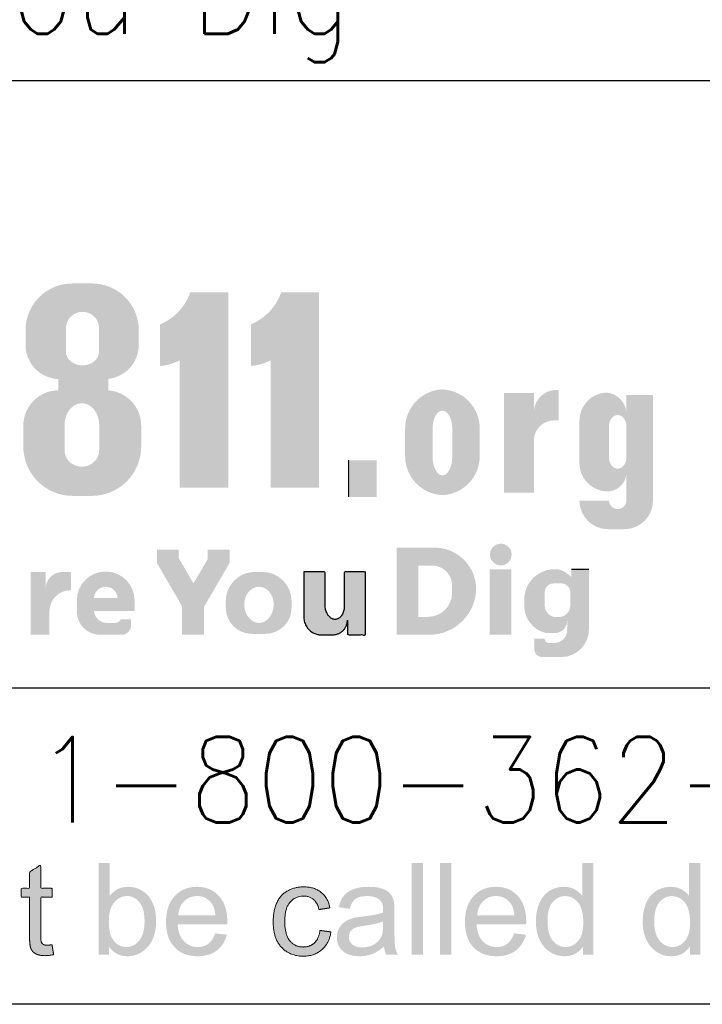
# Paper-space layout 'Title Sheet' of a CAD drawing. Header units: feet. Extents: x 0 to 34, y 0 to 22.
# Tile 4 of 47: x 4.2 to 5.4, y 2.1 to 3.8. Entities that reach past the tile are written whole.
import ezdxf
from ezdxf.enums import TextEntityAlignment as Align

# ---------------------------------------------------------------- set-up
doc = ezdxf.new("R2010")
doc.units = ezdxf.units.FT
doc.header["$MEASUREMENT"] = 0
doc.layers.add('SH_Data', color=7, linetype='Continuous')
doc.layers.add('SH_Text', color=7, linetype='Continuous')
doc.styles.add('Font 70-Sub Title', font='STANDARD.shx', dxfattribs={"height": 0.17})

# ---------------------------------------------------------------- blocks, each defined once
blk = doc.blocks.new('OUPS LOGO2')
at = {"layer": 'SH_Text', "extrusion": (0, 0, -1)}
h = blk.add_hatch(color=7, dxfattribs=at)
h.paths.add_polyline_path([(-2.239285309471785, 1.104010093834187, 0.414213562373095), (-2.315595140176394, 1.180319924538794), (-2.348331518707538, 1.180319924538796, 0.414213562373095), (-2.424641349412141, 1.104010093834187), (-2.424641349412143, 1.07970996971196, 0.414213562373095), (-2.36864292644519, 1.02371154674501), (-2.295283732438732, 1.023711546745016, 0.414213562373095), (-2.239285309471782, 1.07970996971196)])
edge = h.paths.add_edge_path(flags=16)
edge.add_ellipse((-2.332522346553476, 1.107621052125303), major_axis=(-0.02707546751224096, 0), ratio=0.969373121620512, start_angle=180, end_angle=360)
edge.add_line((-2.359597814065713, 1.107621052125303), (-2.359597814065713, 1.068330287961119))
edge.add_ellipse((-2.332522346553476, 1.068330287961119), major_axis=(-0.02707546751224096, 0), ratio=0.8184527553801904, start_angle=0, end_angle=180)
edge.add_line((-2.305446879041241, 1.068330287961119), (-2.305446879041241, 1.107621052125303))
at = {"layer": 'SH_Text'}
for points in [[(2.459541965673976, 1.113360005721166, 0.2133698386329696), (2.509125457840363, 1.165878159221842), (2.571147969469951, 1.165878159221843), (2.571147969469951, 0.8459065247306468), (2.491860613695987, 0.8459065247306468), (2.491860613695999, 1.054528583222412, -0.09593608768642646), (2.459541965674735, 1.045179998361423)], [(2.608386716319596, 1.113360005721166, 0.2133698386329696), (2.657970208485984, 1.165878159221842), (2.719992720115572, 1.165878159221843), (2.719992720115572, 0.8459065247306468), (2.640705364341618, 0.8459065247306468), (2.64070536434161, 1.054528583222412, -0.09593608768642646), (2.608386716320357, 1.045179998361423)], [(3.071811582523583, 1.000771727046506), (3.022952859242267, 1.000771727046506), (3.022952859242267, 0.8378040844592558), (3.071811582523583, 0.8378040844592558), (3.071811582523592, 0.9230698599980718, -0.414213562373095), (3.104801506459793, 0.9560597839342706), (3.112465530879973, 0.9560597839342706), (3.112465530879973, 1.005938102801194), (3.108515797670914, 1.005938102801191, 0.414213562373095), (3.071811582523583, 0.96923388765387)]]:
    blk.add_hatch(color=7, dxfattribs=at).paths.add_polyline_path(points)
at = {"layer": 'SH_Text', "extrusion": (0, 0, -1)}
h = blk.add_hatch(color=7, dxfattribs=at)
h.paths.add_polyline_path([(-2.235585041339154, 0.9475225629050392, 0.414213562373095), (-2.293469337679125, 1.00540685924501), (-2.370799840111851, 1.00540685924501, 0.414213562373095), (-2.428684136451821, 0.9475225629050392), (-2.428684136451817, 0.913491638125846, 0.414213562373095), (-2.347729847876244, 0.8325373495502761), (-2.316539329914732, 0.832537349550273, 0.414213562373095), (-2.235585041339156, 0.913491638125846)])
edge = h.paths.add_edge_path(flags=16)
edge.add_ellipse((-2.331500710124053, 0.9075306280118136), major_axis=(-0.02842924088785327, -6.594724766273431e-18), ratio=0.959836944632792, start_angle=0, end_angle=180)
edge.add_line((-2.303071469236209, 0.9075306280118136), (-2.303071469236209, 0.9484421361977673))
edge.add_ellipse((-2.331500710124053, 0.9484421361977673), major_axis=(0, -0.03578125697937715), ratio=0.794528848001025, start_angle=90, end_angle=270)
edge.add_line((-2.359929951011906, 0.9484421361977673), (-2.359929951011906, 0.9075306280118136))
h = blk.add_hatch(color=7, dxfattribs=at)
h.paths.add_polyline_path([(-2.860948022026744, 0.9430116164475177, 0.4010416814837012), (-2.922033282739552, 1.00692099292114, 0.4010416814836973), (-2.983118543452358, 0.9430116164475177), (-2.983118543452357, 0.8976462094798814, 0.4010416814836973), (-2.922033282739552, 0.8337368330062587, 0.4010416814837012), (-2.860948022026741, 0.8976462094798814)])
edge = h.paths.add_edge_path(flags=16)
edge.add_ellipse((-2.922052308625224, 0.8968543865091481), major_axis=(0, -0.03081728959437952), ratio=0.5220137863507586, start_angle=270, end_angle=450)
edge.add_line((-2.905965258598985, 0.8968543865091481), (-2.905965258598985, 0.9430116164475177))
edge.add_ellipse((-2.922052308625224, 0.9430116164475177), major_axis=(0, -0.02907811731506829), ratio=0.5532356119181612, start_angle=90, end_angle=270)
edge.add_line((-2.938139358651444, 0.9430116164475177), (-2.938139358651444, 0.8968543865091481))
h = blk.add_hatch(color=7, dxfattribs=at)
edge = h.paths.add_edge_path()
edge.add_line((-3.146416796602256, 0.8861696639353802), (-3.146416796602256, 0.9557962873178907))
edge.add_arc((-3.192315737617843, 0.9557962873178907), 0.04589894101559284, 0, 87.31351005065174)
edge.add_arc((-3.18828424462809, 0.9666315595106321), 0.03506366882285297, 93.07376153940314, 180)
edge.add_line((-3.223347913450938, 0.9666315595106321), (-3.223347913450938, 0.9976359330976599))
edge.add_line((-3.223347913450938, 0.9976359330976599), (-3.266904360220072, 0.9976359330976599))
edge.add_line((-3.266904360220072, 0.9976359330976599), (-3.266904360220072, 0.8247496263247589))
edge.add_arc((-3.220143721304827, 0.8247496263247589), 0.04676063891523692, 180, 269.9999999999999)
edge.add_line((-3.220143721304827, 0.7779889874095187), (-3.193177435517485, 0.7779889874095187))
edge.add_arc((-3.193177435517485, 0.8247496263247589), 0.04676063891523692, 270.0000000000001, 360)
edge.add_line((-3.146416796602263, 0.8247496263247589), (-3.194753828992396, 0.8247496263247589))
edge.add_ellipse((-3.209050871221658, 0.8247496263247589), major_axis=(-0.01429704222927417, -2.637889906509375e-17), ratio=0.9590115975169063, start_angle=0, end_angle=180, ccw=False)
edge.add_line((-3.223347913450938, 0.8247496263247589), (-3.223347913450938, 0.8711343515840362))
edge.add_arc((-3.192091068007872, 0.8711343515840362), 0.03125684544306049, 180, 275.2174634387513)
edge.add_arc((-3.192708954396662, 0.8861696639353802), 0.04629215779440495, 274.2867633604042, 360)
edge = h.paths.add_edge_path(flags=16)
edge.add_ellipse((-3.209050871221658, 0.9465267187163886), major_axis=(0, -0.01839607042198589), ratio=0.7771791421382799, start_angle=90, end_angle=270)
edge.add_line((-3.223347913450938, 0.9465267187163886), (-3.223347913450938, 0.8954904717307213))
edge.add_ellipse((-3.209050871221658, 0.8954904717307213), major_axis=(0, -0.01839607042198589), ratio=0.7771791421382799, start_angle=270, end_angle=450)
edge.add_line((-3.194753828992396, 0.8954904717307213), (-3.194753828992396, 0.9465267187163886))
for points in [[(-2.531274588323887, 0.605056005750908), (-2.531274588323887, 0.6503691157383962), (-2.573395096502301, 0.7227044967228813), (-2.573395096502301, 0.7441969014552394), (-2.537546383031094, 0.7441969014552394), (-2.537546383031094, 0.7290737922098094), (-2.514316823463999, 0.6891806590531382), (-2.490209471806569, 0.7305812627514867), (-2.490209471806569, 0.7441969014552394), (-2.45436075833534, 0.7441969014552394), (-2.45436075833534, 0.7227044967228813), (-2.495668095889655, 0.6517656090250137), (-2.495668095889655, 0.605056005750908)], [(-3.035059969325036, 0.605056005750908), (-3.035059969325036, 0.7121527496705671), (-2.999453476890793, 0.7121527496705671), (-2.999453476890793, 0.605056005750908)], [(-2.313531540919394, 0.7077435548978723), (-2.313531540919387, 0.6780927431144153, -0.4162431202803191), (-2.278377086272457, 0.6431808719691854), (-2.278377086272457, 0.605056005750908), (-2.247857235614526, 0.605056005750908), (-2.247857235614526, 0.7077435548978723), (-2.272414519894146, 0.7077435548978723), (-2.272414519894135, 0.6808626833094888, 0.4180789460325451), (-2.29965201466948, 0.7077435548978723)]]:
    blk.add_hatch(color=7, dxfattribs=at).paths.add_polyline_path(points)
h = blk.add_hatch(color=7, dxfattribs=at)
h.paths.add_polyline_path([(-2.846832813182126, 0.7477847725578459), (-2.909109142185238, 0.7477847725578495, 0.4091391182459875), (-2.977334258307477, 0.6807336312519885, 0.4094341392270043), (-2.900409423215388, 0.605056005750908), (-2.846832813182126, 0.605056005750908)])
h.paths.add_polyline_path([(-2.882817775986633, 0.6344600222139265), (-2.882817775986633, 0.7184986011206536), (-2.905262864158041, 0.7184986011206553, 0.414213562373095), (-2.937923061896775, 0.6858384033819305), (-2.937923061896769, 0.6739722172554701, 0.414213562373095), (-2.898410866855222, 0.6344600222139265)], flags=16)
at = {"layer": 'SH_Text'}
h = blk.add_hatch(color=7, dxfattribs=at)
edge = h.paths.add_edge_path()
edge.add_arc((3.017682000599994, 0.7364579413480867), 0.01773836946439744, 0, 360)
at = {"layer": 'SH_Text', "extrusion": (0, 0, -1)}
h = blk.add_hatch(color=7, dxfattribs=at)
h.paths.add_polyline_path([(-3.161957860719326, 0.6139161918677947, 0.414213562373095), (-3.116656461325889, 0.5686147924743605), (-3.085610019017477, 0.5686147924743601, 0.414213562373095), (-3.072517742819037, 0.5817070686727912), (-3.072517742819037, 0.5987498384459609), (-3.089473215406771, 0.5987498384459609), (-3.089473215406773, 0.5985562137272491, -0.4142135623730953), (-3.096298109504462, 0.5917313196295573), (-3.10516485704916, 0.5917313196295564, -0.414213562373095), (-3.126351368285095, 0.6129178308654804), (-3.126351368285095, 0.6282785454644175), (-3.12635136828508, 0.6281656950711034, 0.414213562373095), (-3.106004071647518, 0.6078183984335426), (-3.092317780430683, 0.6078183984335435, 0.3552005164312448), (-3.055986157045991, 0.652508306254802), (-3.055986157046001, 0.6625980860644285, 0.4188557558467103), (-3.106676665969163, 0.7124927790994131, 0.1721147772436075), (-3.124619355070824, 0.706549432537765), (-3.133176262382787, 0.6998980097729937), (-3.133176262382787, 0.7124990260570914), (-3.161957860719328, 0.7124990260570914)])
h.paths.add_polyline_path([(-3.104093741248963, 0.6891549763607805), (-3.116843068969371, 0.68915497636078, 0.414213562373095), (-3.131463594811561, 0.6745344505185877), (-3.131463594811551, 0.6532902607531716, 0.414213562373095), (-3.11215146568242, 0.6339781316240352), (-3.108785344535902, 0.63397813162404, 0.414213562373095), (-3.089473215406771, 0.6532902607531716), (-3.089473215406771, 0.6745344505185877, 0.414213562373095)], flags=16)
h = blk.add_hatch(color=7, dxfattribs=at)
h.paths.add_polyline_path([(-2.41186971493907, 0.6301011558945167), (-2.411869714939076, 0.6202821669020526, 0.414213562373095), (-2.39664355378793, 0.605056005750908), (-2.36124890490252, 0.6050560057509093, 0.414213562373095), (-2.323277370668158, 0.643027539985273), (-2.323277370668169, 0.661452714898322, 0.9999999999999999), (-2.417804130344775, 0.661452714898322), (-2.417804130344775, 0.6437771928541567), (-2.35138005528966, 0.6437771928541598, -0.3897479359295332), (-2.372316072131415, 0.6245346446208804), (-2.386430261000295, 0.6245346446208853, -0.296203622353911), (-2.395002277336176, 0.6301011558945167)])
h.paths.add_polyline_path([(-2.389853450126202, 0.6654234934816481), (-2.351331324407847, 0.6654234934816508, 0.9495754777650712)], flags=16)
h = blk.add_hatch(color=7, dxfattribs=at)
h.paths.add_polyline_path([(-2.567223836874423, 0.6601547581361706, 0.414213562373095), (-2.615035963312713, 0.7079668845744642), (-2.627166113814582, 0.7079668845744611, 0.414213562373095), (-2.674978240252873, 0.6601547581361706), (-2.674978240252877, 0.6493606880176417, 0.414213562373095), (-2.632204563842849, 0.6065870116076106), (-2.609997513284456, 0.6065870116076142, 0.414213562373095), (-2.567223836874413, 0.6493606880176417)])
edge = h.paths.add_edge_path(flags=16)
edge.add_ellipse((-2.621568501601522, 0.6547577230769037), major_axis=(0, -0.02896105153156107), ratio=0.8321863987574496, start_angle=90, end_angle=270, ccw=False)
edge.add_ellipse((-2.621568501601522, 0.6547577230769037), major_axis=(0, -0.03022876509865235), ratio=0.7972867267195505, start_angle=-90, end_angle=90, ccw=False)
h = blk.add_hatch(color=7, dxfattribs=at)
edge = h.paths.add_edge_path()
edge.add_line((-2.695189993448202, 0.7079668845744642), (-2.729948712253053, 0.7079668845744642))
edge.add_line((-2.729948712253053, 0.7079668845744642), (-2.729948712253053, 0.6526514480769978))
edge.add_ellipse((-2.745632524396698, 0.6533790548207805), major_axis=(-0.001071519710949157, -0.02309697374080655), ratio=0.6790418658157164, start_angle=-82.18323935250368, end_angle=90, ccw=False)
edge.add_line((-2.761316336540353, 0.6509585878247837), (-2.761316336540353, 0.7079668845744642))
edge.add_line((-2.761316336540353, 0.7079668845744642), (-2.796075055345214, 0.7079668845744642))
edge.add_line((-2.796075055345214, 0.7079668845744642), (-2.796075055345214, 0.605056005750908))
edge.add_line((-2.796075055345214, 0.605056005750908), (-2.766411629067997, 0.605056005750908))
edge.add_line((-2.766411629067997, 0.605056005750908), (-2.766411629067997, 0.6291046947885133))
edge.add_arc((-2.742362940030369, 0.6291046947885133), 0.02404868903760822, 180, 270)
edge.add_line((-2.742362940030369, 0.605056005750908), (-2.723555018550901, 0.605056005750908))
edge.add_arc((-2.723555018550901, 0.6334210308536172), 0.02836502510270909, 270, 360)
edge.add_line((-2.695189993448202, 0.6334210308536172), (-2.695189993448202, 0.7079668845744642))
at = {"layer": 'SH_Text', "linetype": 'Continuous', "lineweight": 0, "extrusion": (0, 0, -1)}
h = blk.add_hatch(color=7, dxfattribs=at)
edge = h.paths.add_edge_path()
edge.add_line((-2.282613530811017, 0.09756531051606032), (-2.285245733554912, 0.08127855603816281))
edge.add_spline(control_points=[(-2.285245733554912, 0.08127855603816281), (-2.277472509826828, 0.07964415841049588), (-2.271335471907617, 0.07964415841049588), (-2.261310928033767, 0.07964415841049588), (-2.25578723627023, 0.08282443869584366), (-2.250263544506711, 0.08600471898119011), (-2.248013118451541, 0.09118507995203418), (-2.245762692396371, 0.09636544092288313), (-2.245762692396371, 0.1129830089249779)], knot_values=[0, 0, 0, 0.25, 0.25, 0.5, 0.5, 0.75, 0.75, 1, 1, 1], degree=2, periodic=0)
edge.add_line((-2.245762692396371, 0.1129830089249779), (-2.245762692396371, 0.175662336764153))
edge.add_line((-2.245762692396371, 0.175662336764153), (-2.232143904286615, 0.175662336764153))
edge.add_line((-2.232143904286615, 0.175662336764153), (-2.232143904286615, 0.1899677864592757))
edge.add_line((-2.232143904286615, 0.1899677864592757), (-2.245762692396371, 0.1899677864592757))
edge.add_line((-2.245762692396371, 0.1899677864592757), (-2.245762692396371, 0.2169067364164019))
edge.add_line((-2.245762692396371, 0.2169067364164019), (-2.264188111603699, 0.2279684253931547))
edge.add_line((-2.264188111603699, 0.2279684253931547), (-2.264188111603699, 0.1899677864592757))
edge.add_line((-2.264188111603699, 0.1899677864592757), (-2.282613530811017, 0.1899677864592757))
edge.add_line((-2.282613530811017, 0.1899677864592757), (-2.282613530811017, 0.175662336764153))
edge.add_line((-2.282613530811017, 0.175662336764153), (-2.264188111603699, 0.175662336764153))
edge.add_line((-2.264188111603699, 0.175662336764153), (-2.264188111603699, 0.1119029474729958))
edge.add_spline(control_points=[(-2.264188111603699, 0.1119029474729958), (-2.264188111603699, 0.1039973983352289), (-2.265155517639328, 0.1017389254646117), (-2.266122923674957, 0.09948045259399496), (-2.268311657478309, 0.09814557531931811), (-2.270500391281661, 0.09681069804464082), (-2.27457207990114, 0.09681069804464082), (-2.27762629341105, 0.09681069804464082), (-2.282613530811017, 0.09756531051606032)], knot_values=[0, 0, 0, 0.25, 0.25, 0.5, 0.5, 0.75, 0.75, 1, 1, 1], degree=2, periodic=0)
h = blk.add_hatch(color=7, dxfattribs=at)
edge = h.paths.add_edge_path()
edge.add_line((-2.375885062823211, 0.08113192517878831), (-2.358832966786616, 0.08113192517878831))
edge.add_line((-2.358832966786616, 0.08113192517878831), (-2.358832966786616, 0.2312819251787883))
edge.add_line((-2.358832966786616, 0.2312819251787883), (-2.377258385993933, 0.2312819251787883))
edge.add_line((-2.377258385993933, 0.2312819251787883), (-2.377258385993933, 0.1777741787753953))
edge.add_spline(control_points=[(-2.377258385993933, 0.1777741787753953), (-2.388931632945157, 0.1923711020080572), (-2.407056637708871, 0.1923711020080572), (-2.417090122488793, 0.1923711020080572), (-2.426049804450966, 0.1883271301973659), (-2.435009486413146, 0.1842831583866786), (-2.440795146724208, 0.1769632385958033), (-2.446580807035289, 0.1696433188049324), (-2.449857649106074, 0.1593022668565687), (-2.45313449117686, 0.1489612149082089), (-2.45313449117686, 0.1371878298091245), (-2.45313449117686, 0.109238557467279), (-2.439303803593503, 0.09398358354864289), (-2.425473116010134, 0.07872860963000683), (-2.406108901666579, 0.07872860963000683), (-2.386848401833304, 0.07872860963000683), (-2.375885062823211, 0.09475428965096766)], knot_values=[0, 0, 0, 0.125, 0.125, 0.25, 0.25, 0.375, 0.375, 0.5, 0.5, 0.6249999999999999, 0.6249999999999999, 0.75, 0.75, 0.875, 0.875, 1, 1, 1], degree=2, periodic=0)
edge.add_line((-2.375885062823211, 0.09475428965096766), (-2.375885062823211, 0.08113192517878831))
edge = h.paths.add_edge_path(flags=16)
edge.add_spline(control_points=[(-2.375656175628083, 0.1363706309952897), (-2.375656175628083, 0.1167936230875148), (-2.380972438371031, 0.1080816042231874), (-2.389662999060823, 0.09383516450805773), (-2.404487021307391, 0.09383516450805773), (-2.416551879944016, 0.09383516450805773), (-2.425344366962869, 0.1043407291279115), (-2.434136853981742, 0.1148462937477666), (-2.434136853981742, 0.1356517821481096), (-2.434136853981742, 0.1569704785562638), (-2.425702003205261, 0.167117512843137), (-2.417267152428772, 0.1772645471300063), (-2.405306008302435, 0.1772645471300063), (-2.39324114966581, 0.1772645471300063), (-2.384448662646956, 0.1667589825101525), (-2.375656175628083, 0.1562534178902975), (-2.375656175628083, 0.1363706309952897)], knot_values=[0, 0, 0, 0.125, 0.125, 0.25, 0.25, 0.375, 0.375, 0.5, 0.5, 0.6249999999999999, 0.6249999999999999, 0.75, 0.75, 0.875, 0.875, 1, 1, 1], degree=2, periodic=0)
for points in [[(-2.889965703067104, 0.08113192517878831), (-2.889965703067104, 0.2312819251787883), (-2.871540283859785, 0.2312819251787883), (-2.871540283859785, 0.08113192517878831)], [(-2.936544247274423, 0.08113192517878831), (-2.936544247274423, 0.2312819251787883), (-2.918118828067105, 0.2312819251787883), (-2.918118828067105, 0.08113192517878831)]]:
    blk.add_hatch(color=7, dxfattribs=at).paths.add_polyline_path(points)
at = {"layer": 'SH_Text', "linetype": 'Continuous', "lineweight": 0}
h = blk.add_hatch(color=7, dxfattribs=at)
edge = h.paths.add_edge_path()
edge.add_line((3.152384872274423, 0.08113192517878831), (3.152384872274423, 0.09485621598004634))
edge.add_spline(control_points=[(3.152384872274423, 0.09485621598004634), (3.142036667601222, 0.07872860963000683), (3.121957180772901, 0.07872860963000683), (3.108944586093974, 0.07872860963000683), (3.098033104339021, 0.08589563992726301), (3.087121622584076, 0.09306267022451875), (3.081128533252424, 0.1059107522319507), (3.075135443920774, 0.1187588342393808), (3.075135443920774, 0.1354479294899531), (3.075135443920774, 0.151725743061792), (3.080555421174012, 0.16498421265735), (3.08597539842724, 0.1782426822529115), (3.096814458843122, 0.1853068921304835), (3.107653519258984, 0.1923711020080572), (3.121050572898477, 0.1923711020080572), (3.130865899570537, 0.1923711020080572), (3.138535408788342, 0.188233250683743), (3.146204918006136, 0.1840953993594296), (3.1510115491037, 0.1774558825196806)], knot_values=[0, 0, 0, 0.1111111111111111, 0.1111111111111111, 0.2222222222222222, 0.2222222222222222, 0.3333333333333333, 0.3333333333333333, 0.4444444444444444, 0.4444444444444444, 0.5555555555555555, 0.5555555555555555, 0.6666666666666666, 0.6666666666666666, 0.7777777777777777, 0.7777777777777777, 0.8888888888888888, 0.8888888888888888, 1, 1, 1], degree=2, periodic=0)
edge.add_line((3.1510115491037, 0.1774558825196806), (3.1510115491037, 0.2312819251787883))
edge.add_line((3.1510115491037, 0.2312819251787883), (3.169436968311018, 0.2312819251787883))
edge.add_line((3.169436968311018, 0.2312819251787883), (3.169436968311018, 0.08113192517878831))
edge.add_line((3.169436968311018, 0.08113192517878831), (3.152384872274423, 0.08113192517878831))
edge = h.paths.add_edge_path(flags=16)
edge.add_spline(control_points=[(3.094133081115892, 0.1354407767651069), (3.094133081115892, 0.1145351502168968), (3.102942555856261, 0.1041851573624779), (3.111752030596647, 0.09383516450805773), (3.123738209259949, 0.09383516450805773), (3.135826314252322, 0.09383516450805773), (3.144277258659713, 0.1037247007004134), (3.152728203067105, 0.1136142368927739), (3.152728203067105, 0.1339047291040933), (3.152728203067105, 0.1562444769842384), (3.144123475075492, 0.1666972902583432), (3.135518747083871, 0.1771501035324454), (3.122919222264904, 0.1771501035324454), (3.110625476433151, 0.1771501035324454), (3.102379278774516, 0.1671067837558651), (3.094133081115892, 0.1570634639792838), (3.094133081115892, 0.1354407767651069)], knot_values=[0, 0, 0, 0.125, 0.125, 0.25, 0.25, 0.375, 0.375, 0.5, 0.5, 0.6249999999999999, 0.6249999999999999, 0.75, 0.75, 0.875, 0.875, 1, 1, 1], degree=2, periodic=0)
h = blk.add_hatch(color=7, dxfattribs=at)
edge = h.paths.add_edge_path()
edge.add_line((3.327254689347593, 0.08113192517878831), (3.327254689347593, 0.09485621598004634))
edge.add_spline(control_points=[(3.327254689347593, 0.09485621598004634), (3.316906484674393, 0.07872860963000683), (3.296826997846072, 0.07872860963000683), (3.283814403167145, 0.07872860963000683), (3.272902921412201, 0.08589563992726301), (3.261991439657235, 0.09306267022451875), (3.255998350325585, 0.1059107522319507), (3.250005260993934, 0.1187588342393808), (3.250005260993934, 0.1354479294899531), (3.250005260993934, 0.151725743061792), (3.255425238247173, 0.16498421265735), (3.26084521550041, 0.1782426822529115), (3.271684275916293, 0.1853068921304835), (3.282523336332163, 0.1923711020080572), (3.295920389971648, 0.1923711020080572), (3.305735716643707, 0.1923711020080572), (3.313405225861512, 0.188233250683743), (3.321074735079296, 0.1840953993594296), (3.325881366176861, 0.1774558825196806)], knot_values=[0, 0, 0, 0.1111111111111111, 0.1111111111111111, 0.2222222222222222, 0.2222222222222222, 0.3333333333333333, 0.3333333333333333, 0.4444444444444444, 0.4444444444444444, 0.5555555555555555, 0.5555555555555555, 0.6666666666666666, 0.6666666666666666, 0.7777777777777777, 0.7777777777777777, 0.8888888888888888, 0.8888888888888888, 1, 1, 1], degree=2, periodic=0)
edge.add_line((3.325881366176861, 0.1774558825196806), (3.325881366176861, 0.2312819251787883))
edge.add_line((3.325881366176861, 0.2312819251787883), (3.344306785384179, 0.2312819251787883))
edge.add_line((3.344306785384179, 0.2312819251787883), (3.344306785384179, 0.08113192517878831))
edge.add_line((3.344306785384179, 0.08113192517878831), (3.327254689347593, 0.08113192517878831))
edge = h.paths.add_edge_path(flags=16)
edge.add_spline(control_points=[(3.269002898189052, 0.1354407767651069), (3.269002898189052, 0.1145351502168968), (3.277812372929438, 0.1041851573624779), (3.286621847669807, 0.09383516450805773), (3.29860802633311, 0.09383516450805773), (3.310696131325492, 0.09383516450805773), (3.319147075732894, 0.1037247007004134), (3.327598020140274, 0.1136142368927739), (3.327598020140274, 0.1339047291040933), (3.327598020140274, 0.1562444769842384), (3.318993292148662, 0.1666972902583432), (3.310388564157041, 0.1771501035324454), (3.297789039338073, 0.1771501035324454), (3.28549529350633, 0.1771501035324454), (3.277249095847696, 0.1671067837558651), (3.269002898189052, 0.1570634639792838), (3.269002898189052, 0.1354407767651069)], knot_values=[0, 0, 0, 0.125, 0.125, 0.25, 0.25, 0.375, 0.375, 0.5, 0.5, 0.6249999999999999, 0.6249999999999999, 0.75, 0.75, 0.875, 0.875, 1, 1, 1], degree=2, periodic=0)
at = {"layer": 'SH_Text', "linetype": 'Continuous', "lineweight": 0, "extrusion": (0, 0, -1)}
h = blk.add_hatch(color=7, dxfattribs=at)
edge = h.paths.add_edge_path()
edge.add_line((-2.549977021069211, 0.1162661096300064), (-2.569022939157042, 0.1138627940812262))
edge.add_spline(control_points=[(-2.569022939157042, 0.1138627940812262), (-2.564516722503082, 0.0971665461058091), (-2.552331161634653, 0.08794757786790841), (-2.54014560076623, 0.07872860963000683), (-2.521201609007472, 0.07872860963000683), (-2.497341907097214, 0.07872860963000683), (-2.483363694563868, 0.0934203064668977), (-2.469385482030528, 0.1081120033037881), (-2.469385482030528, 0.1346289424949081), (-2.469385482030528, 0.1620667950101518), (-2.483517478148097, 0.1772189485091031), (-2.497649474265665, 0.1923711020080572), (-2.520176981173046, 0.1923711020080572), (-2.541989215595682, 0.1923711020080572), (-2.555813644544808, 0.177516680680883), (-2.569638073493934, 0.162662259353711), (-2.569638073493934, 0.1357179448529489), (-2.569638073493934, 0.134078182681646), (-2.569536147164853, 0.130800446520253)], knot_values=[0, 0, 0, 0.1111111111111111, 0.1111111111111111, 0.2222222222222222, 0.2222222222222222, 0.3333333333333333, 0.3333333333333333, 0.4444444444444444, 0.4444444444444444, 0.5555555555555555, 0.5555555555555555, 0.6666666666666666, 0.6666666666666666, 0.7777777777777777, 0.7777777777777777, 0.8888888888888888, 0.8888888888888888, 1, 1, 1], degree=2, periodic=0)
edge.add_line((-2.569536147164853, 0.130800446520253), (-2.488383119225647, 0.130800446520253))
edge.add_spline(control_points=[(-2.488383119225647, 0.130800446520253), (-2.489407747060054, 0.1128810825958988), (-2.498529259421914, 0.1033581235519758), (-2.507650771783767, 0.09383516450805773), (-2.521280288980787, 0.09383516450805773), (-2.531426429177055, 0.09383516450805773), (-2.538600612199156, 0.09918540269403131), (-2.545774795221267, 0.1045356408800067), (-2.549977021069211, 0.1162661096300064)], knot_values=[0, 0, 0, 0.25, 0.25, 0.5, 0.5, 0.75, 0.75, 1, 1, 1], degree=2, periodic=0)
edge = h.paths.add_edge_path(flags=16)
edge.add_line((-2.489413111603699, 0.1459070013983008), (-2.550182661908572, 0.1459070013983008))
edge.add_spline(control_points=[(-2.550182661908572, 0.1459070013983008), (-2.548952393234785, 0.1596831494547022), (-2.543214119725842, 0.1665730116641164), (-2.53440017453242, 0.1772645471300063), (-2.52036116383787, 0.1772645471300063), (-2.507654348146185, 0.1772645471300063), (-2.49899508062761, 0.1687313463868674), (-2.490335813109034, 0.1601981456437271), (-2.489413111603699, 0.1459070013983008)], knot_values=[0, 0, 0, 0.25, 0.25, 0.5, 0.5, 0.75, 0.75, 1, 1, 1], degree=2, periodic=0)
h = blk.add_hatch(color=7, dxfattribs=at)
edge = h.paths.add_edge_path()
edge.add_line((-2.72150472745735, 0.1209582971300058), (-2.739586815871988, 0.118554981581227))
edge.add_spline(control_points=[(-2.739586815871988, 0.118554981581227), (-2.736616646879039, 0.0998666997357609), (-2.724374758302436, 0.08929765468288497), (-2.712132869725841, 0.07872860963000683), (-2.694306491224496, 0.07872860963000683), (-2.671973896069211, 0.07872860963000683), (-2.658400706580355, 0.09331748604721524), (-2.644827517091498, 0.1079063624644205), (-2.644827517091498, 0.1351403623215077), (-2.644827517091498, 0.1527503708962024), (-2.650668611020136, 0.1659569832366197), (-2.656509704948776, 0.1791635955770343), (-2.668446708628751, 0.1857673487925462), (-2.680383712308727, 0.1923711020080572), (-2.694422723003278, 0.1923711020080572), (-2.712150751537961, 0.1923711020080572), (-2.723422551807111, 0.1834006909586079), (-2.734694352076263, 0.1744302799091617), (-2.737870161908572, 0.1579235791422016)], knot_values=[0, 0, 0, 0.1111111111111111, 0.1111111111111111, 0.2222222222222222, 0.2222222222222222, 0.3333333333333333, 0.3333333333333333, 0.4444444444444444, 0.4444444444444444, 0.5555555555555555, 0.5555555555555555, 0.6666666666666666, 0.6666666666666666, 0.7777777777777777, 0.7777777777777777, 0.8888888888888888, 0.8888888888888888, 1, 1, 1], degree=2, periodic=0)
edge.add_line((-2.737870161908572, 0.1579235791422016), (-2.719902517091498, 0.1551769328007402))
edge.add_spline(control_points=[(-2.719902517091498, 0.1551769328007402), (-2.717343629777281, 0.1661688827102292), (-2.710846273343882, 0.1717167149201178), (-2.704348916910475, 0.1772645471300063), (-2.695137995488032, 0.1772645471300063), (-2.681220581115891, 0.1772645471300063), (-2.672522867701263, 0.1672712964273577), (-2.663825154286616, 0.1572780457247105), (-2.663825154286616, 0.1356517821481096), (-2.663825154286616, 0.1137179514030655), (-2.672226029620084, 0.1037765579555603), (-2.680626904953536, 0.09383516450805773), (-2.694150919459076, 0.09383516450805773), (-2.705010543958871, 0.09383516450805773), (-2.71228397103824, 0.1004880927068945), (-2.719557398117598, 0.1071410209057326), (-2.72150472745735, 0.1209582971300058)], knot_values=[0, 0, 0, 0.125, 0.125, 0.25, 0.25, 0.375, 0.375, 0.5, 0.5, 0.6249999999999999, 0.6249999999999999, 0.75, 0.75, 0.875, 0.875, 1, 1, 1], degree=2, periodic=0)
h = blk.add_hatch(color=7, dxfattribs=at)
edge = h.paths.add_edge_path()
edge.add_spline(control_points=[(-2.82633506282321, 0.09452182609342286), (-2.816047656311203, 0.08586166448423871), (-2.806576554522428, 0.08229513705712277), (-2.797105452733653, 0.07872860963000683), (-2.786252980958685, 0.07872860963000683), (-2.768335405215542, 0.07872860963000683), (-2.758710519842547, 0.08747639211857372), (-2.749085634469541, 0.09622417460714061), (-2.749085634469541, 0.1098304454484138), (-2.749085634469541, 0.1178110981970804), (-2.752720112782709, 0.1244103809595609), (-2.756354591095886, 0.1310096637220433), (-2.762241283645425, 0.1349999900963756), (-2.768127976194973, 0.1389903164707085), (-2.775500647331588, 0.141035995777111), (-2.780925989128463, 0.1424683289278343), (-2.791880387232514, 0.1437987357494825), (-2.814200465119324, 0.1464577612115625), (-2.824745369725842, 0.1501414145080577), (-2.824847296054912, 0.1539412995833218), (-2.824847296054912, 0.1549677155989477), (-2.824847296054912, 0.1662636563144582), (-2.819634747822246, 0.1708861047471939), (-2.812582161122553, 0.1771501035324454), (-2.798682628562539, 0.1771501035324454), (-2.785702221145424, 0.1771501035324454), (-2.779519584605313, 0.1725866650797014), (-2.773336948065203, 0.1680232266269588), (-2.770372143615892, 0.1564358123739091)], knot_values=[0, 0, 0, 0.07142857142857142, 0.07142857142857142, 0.1428571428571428, 0.1428571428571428, 0.2142857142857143, 0.2142857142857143, 0.2857142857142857, 0.2857142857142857, 0.3571428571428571, 0.3571428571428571, 0.4285714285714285, 0.4285714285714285, 0.5, 0.5, 0.5714285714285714, 0.5714285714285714, 0.6428571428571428, 0.6428571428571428, 0.7142857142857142, 0.7142857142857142, 0.7857142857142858, 0.7857142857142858, 0.8571428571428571, 0.8571428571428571, 0.9285714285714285, 0.9285714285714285, 1, 1, 1], degree=2, periodic=0)
edge.add_line((-2.770372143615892, 0.1564358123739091), (-2.752290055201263, 0.1588391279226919))
edge.add_spline(control_points=[(-2.752290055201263, 0.1588391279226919), (-2.7547470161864, 0.1704265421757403), (-2.760376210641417, 0.1775533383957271), (-2.766005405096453, 0.184680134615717), (-2.776650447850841, 0.1885256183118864), (-2.787295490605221, 0.1923711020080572), (-2.801318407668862, 0.1923711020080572), (-2.815239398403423, 0.1923711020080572), (-2.823939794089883, 0.1890915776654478), (-2.832640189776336, 0.1858120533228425), (-2.836734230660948, 0.1808409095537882), (-2.840828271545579, 0.1758697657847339), (-2.842466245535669, 0.168286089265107), (-2.843387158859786, 0.1635706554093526), (-2.843387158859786, 0.1512894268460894)], knot_values=[0, 0, 0, 0.1428571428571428, 0.1428571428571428, 0.2857142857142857, 0.2857142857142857, 0.4285714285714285, 0.4285714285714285, 0.5714285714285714, 0.5714285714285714, 0.7142857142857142, 0.7142857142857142, 0.8571428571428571, 0.8571428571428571, 1, 1, 1], degree=2, periodic=0)
edge.add_line((-2.843387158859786, 0.1512894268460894), (-2.843387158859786, 0.1267251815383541))
edge.add_spline(control_points=[(-2.843387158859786, 0.1267251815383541), (-2.843387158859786, 0.1010343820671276), (-2.844564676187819, 0.0942124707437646), (-2.845742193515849, 0.08739055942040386), (-2.849223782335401, 0.08113192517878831)], knot_values=[0, 0, 0, 0.5, 0.5, 1, 1, 1], degree=2, periodic=0)
edge.add_line((-2.849223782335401, 0.08113192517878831), (-2.829997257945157, 0.08113192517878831))
edge.add_spline(control_points=[(-2.829997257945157, 0.08113192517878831), (-2.82714868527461, 0.08685589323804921), (-2.82633506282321, 0.09452182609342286)], knot_values=[0, 0, 0, 1, 1, 1], degree=2, periodic=0)
edge = h.paths.add_edge_path(flags=16)
edge.add_spline(control_points=[(-2.824847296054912, 0.1357215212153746), (-2.814801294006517, 0.1316283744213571), (-2.794707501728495, 0.1287619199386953), (-2.783327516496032, 0.1271257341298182), (-2.778612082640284, 0.1250782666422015), (-2.773896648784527, 0.1230307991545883), (-2.771333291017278, 0.1190914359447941), (-2.76876993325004, 0.1151520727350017), (-2.76876993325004, 0.1103418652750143), (-2.76876993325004, 0.1029727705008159), (-2.774347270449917, 0.09806063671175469), (-2.779924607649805, 0.09314850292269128), (-2.790669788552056, 0.09314850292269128), (-2.801311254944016, 0.09314850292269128), (-2.809600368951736, 0.09780760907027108), (-2.817889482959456, 0.1024667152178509), (-2.821778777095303, 0.1105510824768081), (-2.824745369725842, 0.1167918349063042), (-2.824745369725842, 0.1289675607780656)], knot_values=[0, 0, 0, 0.1111111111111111, 0.1111111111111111, 0.2222222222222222, 0.2222222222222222, 0.3333333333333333, 0.3333333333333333, 0.4444444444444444, 0.4444444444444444, 0.5555555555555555, 0.5555555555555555, 0.6666666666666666, 0.6666666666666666, 0.7777777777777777, 0.7777777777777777, 0.8888888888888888, 0.8888888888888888, 1, 1, 1], degree=2, periodic=0)
edge.add_line((-2.824745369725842, 0.1289675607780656), (-2.824847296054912, 0.1357215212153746))
h = blk.add_hatch(color=7, dxfattribs=at)
edge = h.paths.add_edge_path()
edge.add_line((-3.039566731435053, 0.1162661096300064), (-3.058612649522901, 0.1138627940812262))
edge.add_spline(control_points=[(-3.058612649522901, 0.1138627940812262), (-3.054106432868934, 0.0971665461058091), (-3.041920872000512, 0.08794757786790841), (-3.029735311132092, 0.07872860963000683), (-3.010791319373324, 0.07872860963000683), (-2.986931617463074, 0.07872860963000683), (-2.972953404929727, 0.0934203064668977), (-2.958975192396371, 0.1081120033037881), (-2.958975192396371, 0.1346289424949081), (-2.958975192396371, 0.1620667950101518), (-2.973107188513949, 0.1772189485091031), (-2.987239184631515, 0.1923711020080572), (-3.009766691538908, 0.1923711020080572), (-3.031578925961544, 0.1923711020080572), (-3.045403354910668, 0.177516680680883), (-3.059227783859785, 0.162662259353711), (-3.059227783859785, 0.1357179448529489), (-3.059227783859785, 0.134078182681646), (-3.059125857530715, 0.130800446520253)], knot_values=[0, 0, 0, 0.1111111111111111, 0.1111111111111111, 0.2222222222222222, 0.2222222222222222, 0.3333333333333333, 0.3333333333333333, 0.4444444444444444, 0.4444444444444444, 0.5555555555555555, 0.5555555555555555, 0.6666666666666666, 0.6666666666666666, 0.7777777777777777, 0.7777777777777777, 0.8888888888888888, 0.8888888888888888, 1, 1, 1], degree=2, periodic=0)
edge.add_line((-3.059125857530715, 0.130800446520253), (-2.977972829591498, 0.130800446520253))
edge.add_spline(control_points=[(-2.977972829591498, 0.130800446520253), (-2.978997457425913, 0.1128810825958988), (-2.988118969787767, 0.1033581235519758), (-2.99724048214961, 0.09383516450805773), (-3.010869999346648, 0.09383516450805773), (-3.021016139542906, 0.09383516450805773), (-3.028190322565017, 0.09918540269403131), (-3.035364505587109, 0.1045356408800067), (-3.039566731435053, 0.1162661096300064)], knot_values=[0, 0, 0, 0.25, 0.25, 0.5, 0.5, 0.75, 0.75, 1, 1, 1], degree=2, periodic=0)
edge = h.paths.add_edge_path(flags=16)
edge.add_line((-2.979002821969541, 0.1459070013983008), (-3.039772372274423, 0.1459070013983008))
edge.add_spline(control_points=[(-3.039772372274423, 0.1459070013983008), (-3.038542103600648, 0.1596831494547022), (-3.032803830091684, 0.1665730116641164), (-3.023989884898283, 0.1772645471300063), (-3.009950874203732, 0.1772645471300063), (-2.997244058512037, 0.1772645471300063), (-2.98858479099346, 0.1687313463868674), (-2.979925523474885, 0.1601981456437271), (-2.979002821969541, 0.1459070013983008)], knot_values=[0, 0, 0, 0.25, 0.25, 0.5, 0.5, 0.75, 0.75, 1, 1, 1], degree=2, periodic=0)
at = {"layer": 'SH_Data', "lineweight": 30}
for p, q in [((8.881784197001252e-16, 1.512535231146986), (4.250000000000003, 1.512535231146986)), ((4.250000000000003, 0.5178641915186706), (8.881784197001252e-16, 0.5178641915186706)), ((4.250000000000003, 0), (0, 0))]:
    blk.add_line(p, q, dxfattribs=at)
at = {"layer": 'SH_Text', "color": 6}
for p, q in [((2.768052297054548, 0.8909072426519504), (2.768052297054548, 0.8308634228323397)), ((3.133176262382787, 0.7124990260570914), (3.161957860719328, 0.7124990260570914))]:
    blk.add_line(p, q, dxfattribs=at)
at = {"layer": 'SH_Text', "color": 7}
blk.add_rational_spline([(2.695189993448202, 0.7079668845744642), (2.712569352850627, 0.7079668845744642), (2.729948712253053, 0.7079668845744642), (2.729948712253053, 0.6803091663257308), (2.729948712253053, 0.6526514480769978), (2.730949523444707, 0.6310786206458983), (2.745632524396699, 0.6302862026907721), (2.760315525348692, 0.6294937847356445), (2.761316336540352, 0.6509585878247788), (2.761316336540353, 0.6794627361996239), (2.761316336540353, 0.7079668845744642), (2.778695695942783, 0.7079668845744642), (2.796075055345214, 0.7079668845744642), (2.796075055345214, 0.6565114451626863), (2.796075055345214, 0.605056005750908), (2.781243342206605, 0.605056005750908), (2.766411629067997, 0.605056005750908), (2.766411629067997, 0.6170803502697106), (2.766411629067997, 0.6291046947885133), (2.766411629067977, 0.6050560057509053), (2.742362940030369, 0.6050560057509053), (2.732958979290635, 0.605056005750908), (2.723555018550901, 0.605056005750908), (2.695189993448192, 0.605056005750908), (2.695189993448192, 0.6334210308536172), (2.695189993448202, 0.6706939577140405), (2.695189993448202, 0.7079668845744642)], [1, 1, 1, 1, 1, 0.7308081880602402, 1, 0.7308081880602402, 1, 1, 1, 1, 1, 1, 1, 1, 1, 1, 1, 0.7071067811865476, 1, 1, 1, 0.7071067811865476, 1, 1, 1], degree=2, knots=[0, 0, 0, 0.08333333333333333, 0.08333333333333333, 0.1666666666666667, 0.1666666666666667, 0.2083333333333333, 0.2083333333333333, 0.25, 0.25, 0.3333333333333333, 0.3333333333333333, 0.4166666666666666, 0.4166666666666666, 0.5, 0.5, 0.5833333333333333, 0.5833333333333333, 0.6666666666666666, 0.6666666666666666, 0.75, 0.75, 0.8333333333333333, 0.8333333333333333, 0.9166666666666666, 0.9166666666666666, 1, 1, 1], dxfattribs=at)
at = {"layer": 'SH_Text', "color": 7, "linetype": 'Continuous', "lineweight": 0}
for points, knots in [([(2.282613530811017, 0.09756531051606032), (2.283929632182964, 0.08942193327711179), (2.285245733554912, 0.08127855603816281), (2.277472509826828, 0.07964415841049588), (2.271335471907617, 0.07964415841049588), (2.261310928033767, 0.07964415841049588), (2.25578723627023, 0.08282443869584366), (2.250263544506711, 0.08600471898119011), (2.248013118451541, 0.09118507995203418), (2.245762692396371, 0.09636544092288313), (2.245762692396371, 0.1129830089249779), (2.245762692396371, 0.1443226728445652), (2.245762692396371, 0.175662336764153), (2.238953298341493, 0.175662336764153), (2.232143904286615, 0.175662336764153), (2.232143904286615, 0.1828150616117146), (2.232143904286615, 0.1899677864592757), (2.238953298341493, 0.1899677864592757), (2.245762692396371, 0.1899677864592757), (2.245762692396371, 0.203437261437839), (2.245762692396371, 0.2169067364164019), (2.254975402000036, 0.2224375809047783), (2.264188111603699, 0.2279684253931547), (2.264188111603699, 0.2089681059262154), (2.264188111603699, 0.1899677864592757), (2.273400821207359, 0.1899677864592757), (2.282613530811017, 0.1899677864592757), (2.282613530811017, 0.1828150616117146), (2.282613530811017, 0.175662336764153), (2.273400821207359, 0.175662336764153), (2.264188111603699, 0.175662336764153), (2.264188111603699, 0.1437826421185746), (2.264188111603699, 0.1119029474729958), (2.264188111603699, 0.1039973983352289), (2.265155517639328, 0.1017389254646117), (2.266122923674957, 0.09948045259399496), (2.268311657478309, 0.09814557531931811), (2.270500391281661, 0.09681069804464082), (2.27457207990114, 0.09681069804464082), (2.27762629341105, 0.09681069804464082), (2.282613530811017, 0.09756531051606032)], [0, 0, 0, 0.25, 0.25, 0.3125, 0.3125, 0.375, 0.375, 0.4374999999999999, 0.4374999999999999, 0.5, 0.5, 0.5227272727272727, 0.5227272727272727, 0.5454545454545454, 0.5454545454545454, 0.5681818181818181, 0.5681818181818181, 0.5909090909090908, 0.5909090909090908, 0.6136363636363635, 0.6136363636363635, 0.6363636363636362, 0.6363636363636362, 0.6590909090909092, 0.6590909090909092, 0.6818181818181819, 0.6818181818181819, 0.7045454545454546, 0.7045454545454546, 0.7272727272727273, 0.7272727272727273, 0.75, 0.75, 0.8125, 0.8125, 0.875, 0.875, 0.9375, 0.9375, 1, 1, 1]), ([(2.72150472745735, 0.1209582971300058), (2.730545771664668, 0.1197566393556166), (2.739586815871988, 0.118554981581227), (2.736616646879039, 0.0998666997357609), (2.724374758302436, 0.08929765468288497), (2.712132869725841, 0.07872860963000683), (2.694306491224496, 0.07872860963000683), (2.671973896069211, 0.07872860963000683), (2.658400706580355, 0.09331748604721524), (2.644827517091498, 0.1079063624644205), (2.644827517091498, 0.1351403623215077), (2.644827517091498, 0.1527503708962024), (2.650668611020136, 0.1659569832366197), (2.656509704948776, 0.1791635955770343), (2.668446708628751, 0.1857673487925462), (2.680383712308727, 0.1923711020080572), (2.694422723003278, 0.1923711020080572), (2.712150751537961, 0.1923711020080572), (2.723422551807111, 0.1834006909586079), (2.734694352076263, 0.1744302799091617), (2.737870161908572, 0.1579235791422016), (2.728886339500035, 0.1565502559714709), (2.719902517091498, 0.1551769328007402), (2.717343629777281, 0.1661688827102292), (2.710846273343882, 0.1717167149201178), (2.704348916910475, 0.1772645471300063), (2.695137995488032, 0.1772645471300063), (2.681220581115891, 0.1772645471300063), (2.672522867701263, 0.1672712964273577), (2.663825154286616, 0.1572780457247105), (2.663825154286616, 0.1356517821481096), (2.663825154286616, 0.1137179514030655), (2.672226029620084, 0.1037765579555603), (2.680626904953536, 0.09383516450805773), (2.694150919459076, 0.09383516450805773), (2.705010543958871, 0.09383516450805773), (2.71228397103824, 0.1004880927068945), (2.719557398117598, 0.1071410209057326), (2.72150472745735, 0.1209582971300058)], [0, 0, 0, 0.25, 0.25, 0.2777777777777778, 0.2777777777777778, 0.3055555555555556, 0.3055555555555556, 0.3333333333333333, 0.3333333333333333, 0.3611111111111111, 0.3611111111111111, 0.3888888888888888, 0.3888888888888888, 0.4166666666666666, 0.4166666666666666, 0.4444444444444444, 0.4444444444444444, 0.4722222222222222, 0.4722222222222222, 0.5, 0.5, 0.75, 0.75, 0.78125, 0.78125, 0.8125, 0.8125, 0.84375, 0.84375, 0.875, 0.875, 0.90625, 0.90625, 0.9375, 0.9375, 0.96875, 0.96875, 1, 1, 1])]:
    blk.add_open_spline(points, degree=2, knots=knots, dxfattribs=at)
at = {"layer": 'SH_Text', "color": 7, "extrusion": (0, 0, -1)}
blk.add_solid([(-2.293134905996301, 1.023752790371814), (-2.374815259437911, 1.023752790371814), (-2.293134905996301, 1.005267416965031), (-2.374815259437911, 1.005267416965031)], dxfattribs=at)
at = {"layer": 'SH_Text', "color": 7}
blk.add_solid([(2.770501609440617, 0.8909072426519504), (2.814589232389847, 0.8909072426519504), (2.770501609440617, 0.8308634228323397), (2.814589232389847, 0.8308634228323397)], dxfattribs=at)
at = {"layer": 'SH_Text', "lineweight": 40, "style": 'Font 70-Sub Title'}
blk.add_text('OHIO811, 8-1-1, or 1-800-362-2764', height=0.14, dxfattribs=at).set_placement((2.125000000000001, 0.3678183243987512), align=Align.MIDDLE_CENTER)
at = {"layer": 'SH_Text', "lineweight": 30, "insert": (2.125000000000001, 1.748522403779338), "char_height": 0.14, "attachment_point": 5, "line_spacing_factor": 0.9642857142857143, "style": 'Font 70-Sub Title'}
blk.add_mtext('Contact Two Working Days\\PBefore You Dig', dxfattribs=at)

psp = doc.layouts.new('Title Sheet')

# ---------------------------------------------------------------- block references
at = {"layer": 'SH_Text', "color": 7}
psp.add_blockref('OUPS LOGO2', (2.005779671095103, 2.14279348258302), dxfattribs=at)

doc.saveas('drawing.dxf')
